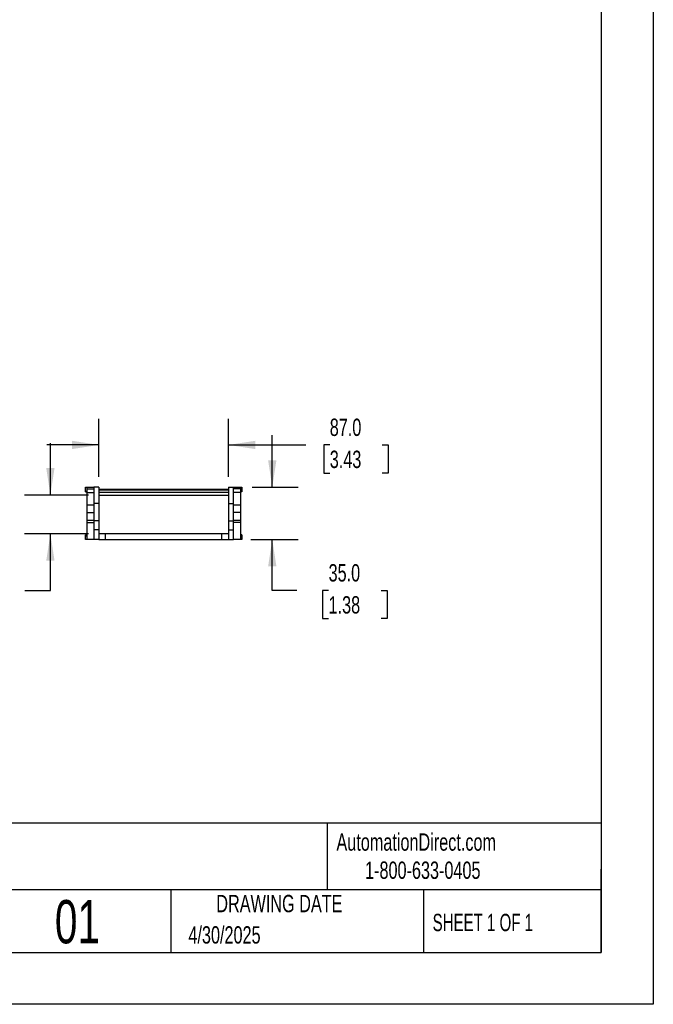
# Model space of a CAD drawing. Header units: millimetres. Extents: x 0 to 1537, y 0 to 1187.
# Tile 3 of 14: x 1111 to 1537, y 0 to 661. Entities that reach past the tile are written whole.
import ezdxf

# ---------------------------------------------------------------- set-up
doc = ezdxf.new("R2010")
doc.units = ezdxf.units.MM
doc.header["$LTSCALE"] = 5.5
doc.layers.add('DIMENSIONS', color=140, linetype='Continuous', lineweight=25)
doc.layers.add('TEXT', color=140, linetype='Continuous', lineweight=25)
doc.styles.add('SLDTEXTSTYLE0', font='TXT', dxfattribs={"width": 0.7})
doc.styles.add('SLDTEXTSTYLE1', font='TXT', dxfattribs={"width": 0.65})
doc.dimstyles.new('SLDDIMSTYLE1', dxfattribs={"dimtxt": 11.869043, "dimasz": 18.161, "dimexe": 0, "dimexo": 0.0625, "dimgap": 2.967261, "dimtad": 0, "dimtih": 1, "dimtoh": 1, "dimdec": 1, "dimrnd": 1e-09, "dimzin": 4, "dimdsep": 46, "dimtxsty": 'SLDTEXTSTYLE0', "dimsah": 1, "dimcen": 0.09, "dimadec": 0, "dimazin": 1, "dimtfac": 1, "dimtdec": 1, "dimtmove": 0, "dimatfit": 0, "dimfxl": 0, "dimfrac": 2, "dimtolj": 1, "dimtzin": 12, "dimarcsym": 0})

# ---------------------------------------------------------------- blocks, each defined once
blk = doc.blocks.new('_D_5')
at = {"layer": 'DIMENSIONS'}
for p, q in [((1164.25, 354.23), (1164.25, 393.16)), ((1251.25, 354.23), (1251.25, 393.16)), ((1164.25, 375.7), (1129.32, 375.7)), ((1251.25, 375.7), (1303.25, 375.7)), ((1319.33, 375.7), (1315.34, 375.7)), ((1315.34, 375.7), (1315.34, 356.83)), ((1354.6, 375.7), (1358.58, 375.7)), ((1358.58, 375.7), (1358.58, 356.83)), ((1315.34, 356.83), (1319.33, 356.83)), ((1358.58, 356.83), (1354.6, 356.83))]:
    blk.add_line(p, q, dxfattribs=at)
for points in [[(1164.25, 375.7), (1146.09, 378.49), (1146.09, 372.9)], [(1251.25, 375.7), (1269.41, 372.9), (1269.41, 378.49)]]:
    blk.add_solid(points, dxfattribs=at)
at = {"layer": 'DIMENSIONS', "char_height": 11.642, "attachment_point": 1, "style": 'SLDTEXTSTYLE0'}
for s, insert in [('87.0', (1319.33, 393.36)), ('3.43', (1319.33, 371.84))]:
    blk.add_mtext(s, dxfattribs=dict(at, insert=insert))
blk = doc.blocks.new('_D_6')
at = {"layer": 'DIMENSIONS'}
for p, q in [((1280.7, 347.24), (1280.7, 382.17)), ((1267.23, 347.24), (1298.17, 347.24)), ((1266.23, 312.24), (1298.17, 312.24)), ((1280.7, 277.96), (1280.7, 312.24)), ((1297.13, 277.96), (1280.7, 277.96)), ((1318.53, 277.96), (1314.54, 277.96)), ((1314.54, 277.96), (1314.54, 259.09)), ((1353.8, 277.96), (1357.79, 277.96)), ((1357.79, 277.96), (1357.79, 259.09)), ((1314.54, 259.09), (1318.53, 259.09)), ((1357.79, 259.09), (1353.8, 259.09))]:
    blk.add_line(p, q, dxfattribs=at)
for points in [[(1280.7, 347.24), (1283.5, 365.4), (1277.91, 365.4)], [(1280.7, 312.24), (1277.91, 294.08), (1283.5, 294.08)]]:
    blk.add_solid(points, dxfattribs=at)
at = {"layer": 'DIMENSIONS', "char_height": 11.642, "attachment_point": 1, "style": 'SLDTEXTSTYLE0'}
for s, insert in [('35.0', (1318.53, 295.62)), ('1.38', (1318.53, 274.1))]:
    blk.add_mtext(s, dxfattribs=dict(at, insert=insert))
blk = doc.blocks.new('_D_7')
at = {"layer": 'DIMENSIONS'}
for p, q in [((1131.63, 342.04), (1131.63, 376.97)), ((1157.26, 342.04), (1114.17, 342.04)), ((1157.26, 316.04), (1114.17, 316.04)), ((1131.63, 277.96), (1131.63, 316.04)), ((1057.71, 277.96), (1053.73, 277.96)), ((1053.73, 277.96), (1053.73, 259.09)), ((1092.98, 277.96), (1096.97, 277.96)), ((1096.97, 277.96), (1096.97, 259.09)), ((1114.38, 277.96), (1131.63, 277.96)), ((1053.73, 259.09), (1057.71, 259.09)), ((1096.97, 259.09), (1092.98, 259.09))]:
    blk.add_line(p, q, dxfattribs=at)
for points in [[(1131.63, 342.04), (1134.42, 360.2), (1128.84, 360.2)], [(1131.63, 316.04), (1128.84, 297.88), (1134.42, 297.88)]]:
    blk.add_solid(points, dxfattribs=at)
at = {"layer": 'DIMENSIONS', "char_height": 11.642, "attachment_point": 1, "style": 'SLDTEXTSTYLE0'}
for s, insert in [('26.0', (1057.71, 295.62)), ('1.02', (1057.71, 274.1))]:
    blk.add_mtext(s, dxfattribs=dict(at, insert=insert))

msp = doc.modelspace()

# ---------------------------------------------------------------- linework, layer by layer
at = {"color": 7, "linetype": 'Continuous'}
for p, q in [((1536.71, 1187.46), (1536.71, 0.01)), ((1536.71, 0.01), (0.01, 0.01))]:
    msp.add_line(p, q, dxfattribs=at)
for p, q in [((1155.25, 344.74), (1155.25, 347.24)), ((1155.25, 347.24), (1156.25, 347.24)), ((1155.25, 344.24), (1155.25, 344.74)), ((1155.25, 344.74), (1156.25, 344.74)), ((1155.25, 344.24), (1156.25, 344.24)), ((1156.25, 346.24), (1156.25, 347.24)), ((1156.25, 347.24), (1160.75, 347.24)), ((1156.25, 343.66), (1156.25, 346.24)), ((1156.25, 346.24), (1160.75, 346.24)), ((1164.25, 347.24), (1160.75, 347.24)), ((1160.75, 347.24), (1160.75, 336.4)), ((1164.25, 347.24), (1164.25, 336.4)), ((1164.25, 346.04), (1251.25, 346.04)), ((1164.25, 345.54), (1251.25, 345.54)), ((1164.25, 344.04), (1251.25, 344.04)), ((1251.25, 347.24), (1254.75, 347.24)), ((1251.25, 347.24), (1251.25, 336.4)), ((1254.75, 336.4), (1254.75, 347.24)), ((1254.75, 347.24), (1259.25, 347.24)), ((1259.25, 346.24), (1254.75, 346.24)), ((1259.25, 347.24), (1259.25, 346.24)), ((1259.25, 347.24), (1260.25, 347.24)), ((1259.25, 346.24), (1259.25, 343.66)), ((1260.25, 344.74), (1259.25, 344.74)), ((1260.25, 344.24), (1259.25, 344.24)), ((1260.25, 347.24), (1260.25, 344.74)), ((1260.25, 344.74), (1260.25, 344.24)), ((1156.25, 343.66), (1160.75, 343.66)), ((1156.25, 335.24), (1156.25, 343.66)), ((1164.25, 342.04), (1251.25, 342.04)), ((1259.25, 343.66), (1254.75, 343.66)), ((1259.25, 343.66), (1259.25, 335.24)), ((1160.75, 335.24), (1156.25, 335.24)), ((1156.25, 330.24), (1156.25, 335.24)), ((1164.25, 336.4), (1160.75, 336.4)), ((1160.75, 336.4), (1160.75, 324.67)), ((1164.25, 336.4), (1164.25, 324.67)), ((1251.25, 336.4), (1251.25, 324.67)), ((1251.25, 336.4), (1254.75, 336.4)), ((1254.75, 324.67), (1254.75, 336.4)), ((1259.25, 335.24), (1254.75, 335.24)), ((1259.25, 335.24), (1259.25, 330.24)), ((1156.25, 325.24), (1156.25, 330.24)), ((1156.25, 330.24), (1160.75, 330.24)), ((1156.25, 325.24), (1160.75, 325.24)), ((1156.25, 323.64), (1156.25, 325.24)), ((1164.25, 324.67), (1160.75, 324.67)), ((1160.75, 324.67), (1160.75, 318.74)), ((1164.25, 324.67), (1164.25, 318.74)), ((1251.25, 324.67), (1254.75, 324.67)), ((1251.25, 324.67), (1251.25, 318.74)), ((1259.25, 330.24), (1254.75, 330.24)), ((1254.75, 325.24), (1259.25, 325.24)), ((1254.75, 318.74), (1254.75, 324.67)), ((1259.25, 330.24), (1259.25, 325.24)), ((1259.25, 325.24), (1259.25, 323.64)), ((1156.25, 323.64), (1160.75, 323.64)), ((1156.25, 312.24), (1156.25, 323.64)), ((1164.25, 318.74), (1160.75, 318.74)), ((1160.75, 318.74), (1160.75, 312.24)), ((1164.25, 318.74), (1164.25, 312.24)), ((1251.25, 318.74), (1254.75, 318.74)), ((1251.25, 318.74), (1251.25, 312.24)), ((1259.25, 323.64), (1254.75, 323.64)), ((1254.75, 312.24), (1254.75, 318.74)), ((1259.25, 323.64), (1259.25, 312.24)), ((1155.25, 314.74), (1155.25, 315.24)), ((1155.25, 315.24), (1156.25, 315.24)), ((1155.25, 314.74), (1156.25, 314.74)), ((1155.25, 312.24), (1155.25, 314.74)), ((1156.25, 312.24), (1155.25, 312.24)), ((1160.75, 312.24), (1156.25, 312.24)), ((1164.25, 312.24), (1160.75, 312.24)), ((1168.75, 316.04), (1164.25, 316.04)), ((1164.25, 312.24), (1168.75, 312.24)), ((1168.75, 312.24), (1168.75, 316.04)), ((1246.75, 316.04), (1168.75, 316.04)), ((1168.75, 312.24), (1246.75, 312.24)), ((1246.75, 312.24), (1246.75, 316.04)), ((1251.25, 316.04), (1246.75, 316.04)), ((1246.75, 312.24), (1251.25, 312.24)), ((1251.25, 312.24), (1254.75, 312.24)), ((1259.25, 312.24), (1254.75, 312.24)), ((1260.25, 315.24), (1259.25, 315.24)), ((1260.25, 314.74), (1259.25, 314.74)), ((1260.25, 312.24), (1259.25, 312.24)), ((1260.25, 315.24), (1260.25, 314.74)), ((1260.25, 314.74), (1260.25, 312.24))]:
    msp.add_line(p, q)
at = {"layer": 'TEXT'}
for p, q in [((1501.77, 1152.53), (1501.77, 34.92)), ((1501.77, 121.69), (34.92, 121.69)), ((1317.66, 121.69), (1317.66, 76.83)), ((1501.77, 34.92), (1501.77, 90.81)), ((1501.77, 76.83), (34.92, 76.83)), ((1212.56, 76.83), (1212.56, 34.92)), ((1382.42, 76.83), (1382.42, 34.92)), ((34.92, 34.92), (1501.77, 34.92))]:
    msp.add_line(p, q, dxfattribs=at)

# ---------------------------------------------------------------- texts
at = {"color": 179, "linetype": 'Continuous', "lineweight": 18, "char_height": 11.6417, "attachment_point": 1, "style": 'SLDTEXTSTYLE0'}
for s, insert in [('AutomationDirect.com', (1323.82, 114.82)), ('1-800-633-0405', (1343.05, 95.9))]:
    msp.add_mtext(s, dxfattribs=dict(at, insert=insert))
at = {"layer": 'TEXT'}
for s, insert, char_height, attachment_point, style in [('DRAWING DATE', (1285.49, 73.5), 11.6417, 2, 'SLDTEXTSTYLE0'), ('01', (1134.64, 70.04), 29.104, 1, 'SLDTEXTSTYLE0'), ('SHEET 1 OF 1', (1388.43, 60.78), 11.6417, 1, 'SLDTEXTSTYLE1'), ('4/30/2025', (1224.37, 52.45), 11.642, 1, 'SLDTEXTSTYLE0')]:
    msp.add_mtext(s, dxfattribs=dict(at, insert=insert, char_height=char_height, attachment_point=attachment_point, style=style))

# ---------------------------------------------------------------- dimensions: what is measured, and where the dimension line sits
at = {"layer": 'DIMENSIONS'}
dim = msp.add_linear_dim(base=(1251.25, 375.7), p1=(1164.25, 347.24), p2=(1251.25, 347.24), dimstyle='SLDDIMSTYLE1', dxfattribs=at)
dim.commit()
dim.dimension.update_dxf_attribs({"geometry": '_D_5', "text_midpoint": (1336.96, 375.7), "dimtype": 160})
for base, p1, p2, picture, middle in [((1131.63, 316.04), (1164.25, 342.04), (1164.25, 316.04), '_D_7', (1131.63, 277.96)), ((1280.7, 312.24), (1260.25, 347.24), (1259.25, 312.24), '_D_6', (1280.7, 277.96))]:
    dim = msp.add_linear_dim(base=base, p1=p1, p2=p2, angle=90, dimstyle='SLDDIMSTYLE1', dxfattribs=at)
    dim.commit()
    dim.dimension.update_dxf_attribs({"geometry": picture, "text_midpoint": middle, "dimtype": 160})

doc.saveas('drawing.dxf')
